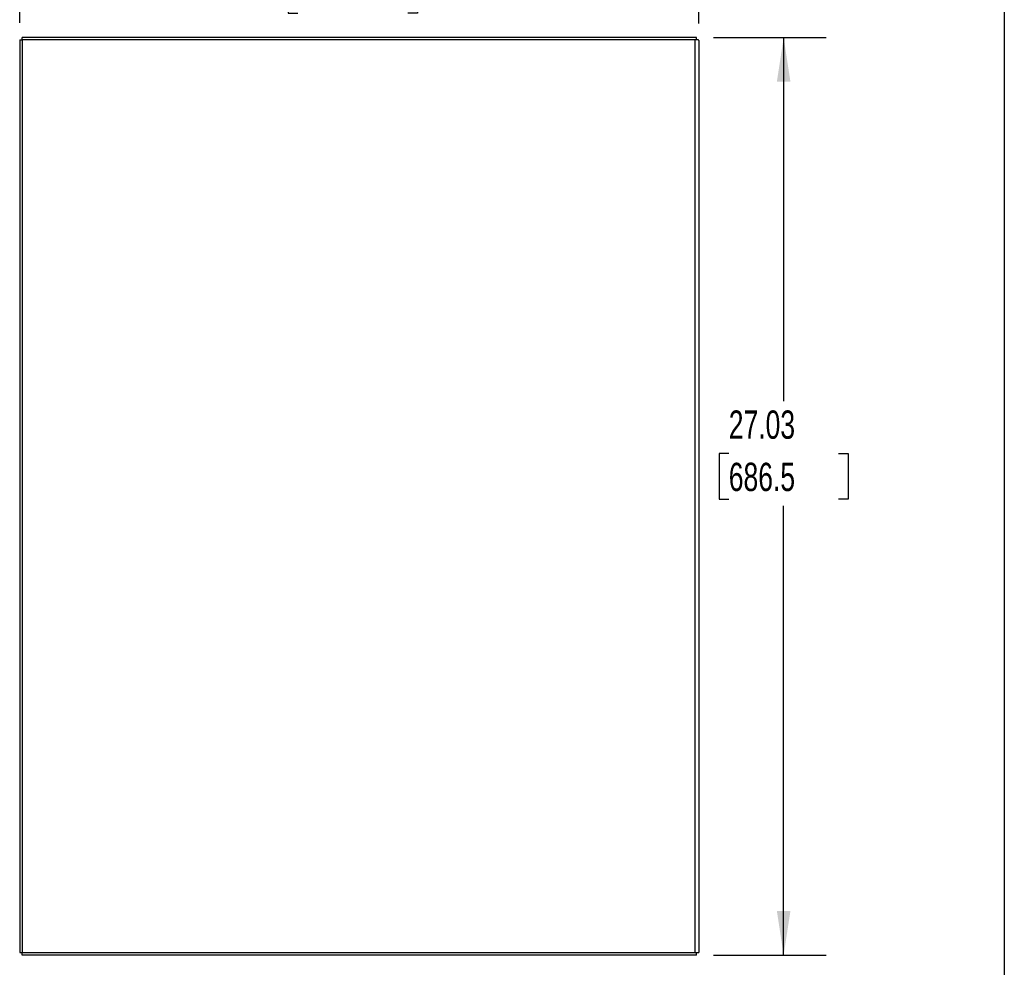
# Model space of a CAD drawing. Header units: inches. Extents: x 0.2 to 10.8, y 0.2 to 8.2.
# Tile 81 of 84: x 7.9 to 10.8, y 3 to 5.7. Entities that reach past the tile are written whole.
import ezdxf

# ---------------------------------------------------------------- set-up
doc = ezdxf.new("R2010")
doc.units = ezdxf.units.IN
doc.header["$MEASUREMENT"] = 0
doc.layers.add('DIMENSIONS', color=140, linetype='Continuous')
doc.layers.add('TEXT', color=140, linetype='Continuous')
doc.styles.add('SLDTEXTSTYLE0', font='TXT', dxfattribs={"width": 0.7})
doc.dimstyles.new('SLDDIMSTYLE0', dxfattribs={"dimtxt": 0.084961, "dimasz": 0.13, "dimexe": 0, "dimexo": 0.0625, "dimgap": 0.02124, "dimtad": 0, "dimtih": 1, "dimtoh": 1, "dimlfac": 10, "dimrnd": 1e-09, "dimzin": 12, "dimdsep": 46, "dimtxsty": 'SLDTEXTSTYLE0', "dimsah": 1, "dimcen": 0.09, "dimadec": 0, "dimazin": 3, "dimtfac": 1, "dimtofl": 0, "dimtmove": 0, "dimatfit": 3, "dimfxl": 0, "dimfrac": 2, "dimtolj": 1, "dimtzin": 12, "dimarcsym": 0})
doc.dimstyles.new('SLDDIMSTYLE2', dxfattribs={"dimtxt": 0.084961, "dimasz": 0.13, "dimexe": 0, "dimexo": 0.0625, "dimgap": 0.02124, "dimtad": 0, "dimtih": 1, "dimtoh": 1, "dimlfac": 10, "dimrnd": 1e-09, "dimzin": 4, "dimdsep": 46, "dimtxsty": 'SLDTEXTSTYLE0', "dimsah": 1, "dimcen": 0.09, "dimadec": 0, "dimazin": 1, "dimtfac": 1, "dimtofl": 0, "dimtmove": 0, "dimatfit": 3, "dimfxl": 0, "dimfrac": 2, "dimtolj": 1, "dimtzin": 12, "dimarcsym": 0})

# ---------------------------------------------------------------- blocks, each defined once
blk = doc.blocks.new('_D_20')
at = {"layer": 'DIMENSIONS'}
for p, q in [((7.8509, 5.7351), (7.8509, 6.024)), ((9.8509, 5.7335), (9.8509, 6.024)), ((7.8509, 5.899), (8.5551, 5.899)), ((8.6703, 5.899), (8.6417, 5.899)), ((8.6417, 5.899), (8.6417, 5.764)), ((8.9934, 5.899), (9.0219, 5.899)), ((9.0219, 5.899), (9.0219, 5.764)), ((9.8509, 5.899), (9.1085, 5.899)), ((8.6417, 5.764), (8.6703, 5.764)), ((9.0219, 5.764), (8.9934, 5.764))]:
    blk.add_line(p, q, dxfattribs=at)
for points in [[(7.8509, 5.899), (7.9809, 5.879), (7.9809, 5.919)], [(9.8509, 5.899), (9.7209, 5.919), (9.7209, 5.879)]]:
    blk.add_solid(points, dxfattribs=at)
at = {"layer": 'DIMENSIONS', "char_height": 0.08333, "attachment_point": 1, "style": 'SLDTEXTSTYLE0'}
for s, insert in [('20.00', (8.6703, 6.0255)), ('508.0', (8.6703, 5.8714))]:
    blk.add_mtext(s, dxfattribs=dict(at, insert=insert))
blk = doc.blocks.new('_D_21')
at = {"layer": 'DIMENSIONS'}
for p, q in [((9.8937, 5.6917), (10.2253, 5.6917)), ((10.1003, 5.6917), (10.1003, 4.621)), ((9.9387, 4.4669), (9.9102, 4.4669)), ((9.9102, 4.4669), (9.9102, 4.3319)), ((10.2619, 4.4669), (10.2904, 4.4669)), ((10.2904, 4.4669), (10.2904, 4.3319)), ((9.9102, 4.3319), (9.9387, 4.3319)), ((10.2904, 4.3319), (10.2619, 4.3319)), ((10.1003, 2.989), (10.1003, 4.3128)), ((9.8937, 2.989), (10.2253, 2.989))]:
    blk.add_line(p, q, dxfattribs=at)
for points in [[(10.1003, 5.6917), (10.0803, 5.5617), (10.1203, 5.5617)], [(10.1003, 2.989), (10.1203, 3.119), (10.0803, 3.119)]]:
    blk.add_solid(points, dxfattribs=at)
at = {"layer": 'DIMENSIONS', "char_height": 0.08333, "attachment_point": 1, "style": 'SLDTEXTSTYLE0'}
for s, insert in [('27.03', (9.9387, 4.5933)), ('686.5', (9.9387, 4.4393))]:
    blk.add_mtext(s, dxfattribs=dict(at, insert=insert))

msp = doc.modelspace()

# ---------------------------------------------------------------- linework, layer by layer
at = {"color": 7, "linetype": 'Continuous', "lineweight": 25}
for p, q in [((7.850871, 5.685144), (7.858071, 5.685144)), ((7.850871, 5.685144), (7.850871, 2.996171)), ((7.858071, 5.686288), (7.858071, 5.69167)), ((9.843671, 5.69167), (7.858071, 5.69167)), ((7.858071, 5.686288), (7.858071, 2.996171)), ((7.858071, 5.686288), (9.840071, 5.686288)), ((9.840071, 5.686288), (9.840071, 5.685588)), ((9.840071, 2.996171), (9.840071, 5.685588)), ((9.843671, 5.685428), (9.843671, 5.69167)), ((9.850871, 5.683466), (9.850871, 2.996171)), ((7.850871, 2.996171), (7.858071, 2.996171)), ((7.858071, 2.988971), (7.858071, 2.996171)), ((7.858071, 2.996171), (9.840071, 2.996171)), ((9.843671, 2.988971), (7.858071, 2.988971)), ((9.840071, 2.996171), (9.850871, 2.996171)), ((9.843671, 2.988971), (9.843671, 2.996171))]:
    msp.add_line(p, q, dxfattribs=at)
for points in [[(9.848854, 5.685144), (9.847859, 5.685218), (9.846529, 5.685292), (9.843489, 5.68544), (9.841781, 5.685514), (9.840071, 5.685588)], [(9.850871, 5.683466), (9.850871, 5.683745), (9.850696, 5.684025), (9.850013, 5.684585), (9.849505, 5.684864), (9.848854, 5.685144)]]:
    msp.add_open_spline(points, degree=3, knots=[0, 0, 0, 0, 0.5, 0.5, 1, 1, 1, 1], dxfattribs=at)
at = {"layer": 'TEXT'}
msp.add_line((10.75, 8.25), (10.75, 0.25), dxfattribs=at)

# ---------------------------------------------------------------- dimensions: what is measured, and where the dimension line sits
at = {"layer": 'DIMENSIONS'}
dim = msp.add_linear_dim(base=(9.850871, 5.899036), p1=(7.850871, 5.685144), p2=(9.850871, 5.683466), dimstyle='SLDDIMSTYLE2', dxfattribs=at)
dim.commit()
dim.dimension.update_dxf_attribs({"geometry": '_D_20', "text_midpoint": (8.831842, 5.899036), "dimtype": 160})
dim = msp.add_linear_dim(base=(10.100319, 2.988971), p1=(9.843671, 5.69167), p2=(9.843671, 2.988971), angle=90, dimstyle='SLDDIMSTYLE0', dxfattribs=at)
dim.commit()
dim.dimension.update_dxf_attribs({"geometry": '_D_21', "text_midpoint": (10.100319, 4.466901), "dimtype": 160})

doc.saveas('drawing.dxf')
